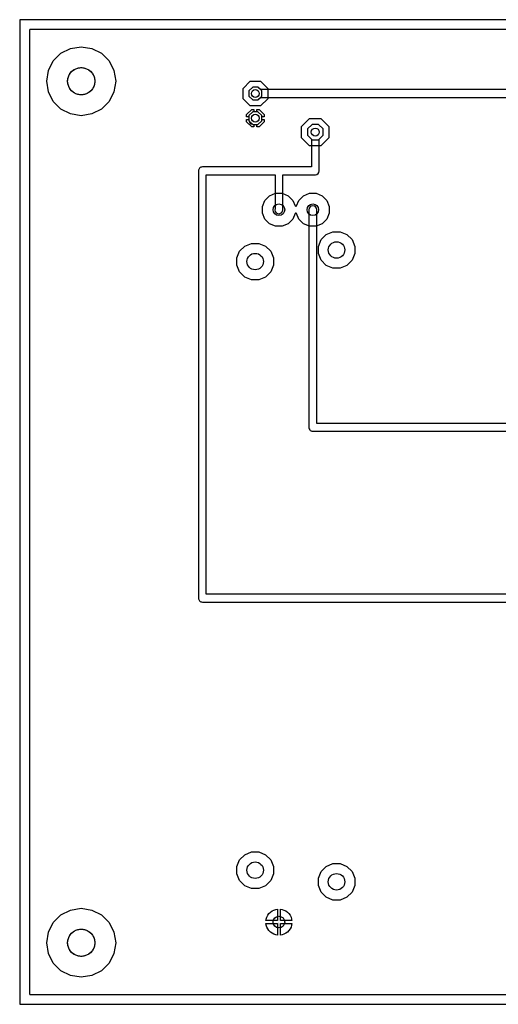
# Model space of a CAD drawing. Header units: millimetres. Extents: x 0 to 127, y 0 to 102.
# Tile 1 of 4: x 0 to 49, y 0 to 102. Entities that reach past the tile are written whole.
import ezdxf

# ---------------------------------------------------------------- set-up
doc = ezdxf.new("R2010")
doc.units = ezdxf.units.MM

msp = doc.modelspace()

# ---------------------------------------------------------------- linework, layer by layer
at = {"layer": '16_copper'}
for points in [[(125.89, 1.02, 0.392588), (125.96, 1.09), (125.96, 100.51, 0.414214), (125.89, 100.58), (1.09, 100.58, 0.414214), (1.02, 100.51), (1.02, 1.09, 0.414214), (1.09, 1.02), (125.89, 1.02)], [(26.41, 80.29), (25.79, 80.55), (25.31, 81.03), (25.05, 81.65), (25.05, 82.33), (25.31, 82.95), (25.79, 83.43), (26.41, 83.69), (27.09, 83.69), (27.71, 83.43), (28.19, 82.95), (28.43, 82.38, 0.66819), (28.57, 82.38), (28.81, 82.95), (29.29, 83.43), (29.91, 83.69), (30.59, 83.69), (31.21, 83.43), (31.69, 82.95), (31.95, 82.33), (31.95, 81.65), (31.69, 81.03), (31.21, 80.55), (30.59, 80.29), (29.91, 80.29), (29.29, 80.55), (28.81, 81.03), (28.57, 81.6, 0.66819), (28.43, 81.6), (28.19, 81.03), (27.71, 80.55), (27.09, 80.29)]]:
    msp.add_lwpolyline(points, format="xyb", close=True, dxfattribs=at)
for points in [[(5.25, 91.87), (4.26, 92.37), (3.47, 93.16), (2.97, 94.15), (2.79, 95.25), (2.97, 96.35), (3.47, 97.34), (4.26, 98.13), (5.25, 98.63), (6.35, 98.81), (7.45, 98.63), (8.44, 98.13), (9.23, 97.34), (9.73, 96.35), (9.91, 95.25), (9.73, 94.15), (9.23, 93.16), (8.44, 92.37), (7.45, 91.87), (6.35, 91.69)], [(23.79, 92.71), (23.05, 93.45), (23.05, 94.51), (23.79, 95.25), (24.85, 95.25), (25.59, 94.51), (25.59, 93.45), (24.85, 92.71)], [(24.98, 93.71), (24.98, 94.25), (24.59, 94.64), (24.05, 94.64), (23.66, 94.25), (23.66, 93.71), (24.05, 93.32), (24.59, 93.32)], [(23.41, 91.59), (23.41, 91.82), (23.94, 92.35), (24.17, 92.35), (24.17, 92.1), (24.05, 92.1), (23.66, 91.71), (23.66, 91.59)], [(24.98, 91.59), (24.98, 91.71), (24.59, 92.1), (24.47, 92.1), (24.47, 92.35), (24.7, 92.35), (25.23, 91.82), (25.23, 91.59)], [(23.94, 90.53), (23.41, 91.06), (23.41, 91.29), (23.66, 91.29), (23.66, 91.17), (24.05, 90.78), (24.17, 90.78), (24.17, 90.53)], [(24.47, 90.53), (24.47, 90.78), (24.59, 90.78), (24.98, 91.17), (24.98, 91.29), (25.23, 91.29), (25.23, 91.06), (24.7, 90.53)], [(29.92, 88.59), (29.09, 89.42), (29.09, 90.58), (29.92, 91.41), (31.08, 91.41), (31.91, 90.58), (31.91, 89.42), (31.08, 88.59)], [(31.3, 89.67), (31.3, 90.33), (30.83, 90.8), (30.17, 90.8), (29.7, 90.33), (29.7, 89.67), (30.17, 89.2), (30.83, 89.2)], [(32.33, 75.96), (31.63, 76.24), (31.1, 76.77), (30.82, 77.47), (30.82, 78.21), (31.1, 78.91), (31.63, 79.44), (32.33, 79.72), (33.07, 79.72), (33.77, 79.44), (34.3, 78.91), (34.58, 78.21), (34.58, 77.47), (34.3, 76.77), (33.77, 76.24), (33.07, 75.96)], [(23.93, 74.76), (23.23, 75.04), (22.7, 75.57), (22.42, 76.27), (22.42, 77.01), (22.7, 77.71), (23.23, 78.24), (23.93, 78.52), (24.67, 78.52), (25.37, 78.24), (25.9, 77.71), (26.18, 77.01), (26.18, 76.27), (25.9, 75.57), (25.37, 75.04), (24.67, 74.76)], [(23.93, 11.95), (23.23, 12.24), (22.7, 12.77), (22.42, 13.46), (22.42, 14.21), (22.7, 14.9), (23.23, 15.43), (23.93, 15.72), (24.67, 15.72), (25.37, 15.43), (25.9, 14.9), (26.18, 14.21), (26.18, 13.46), (25.9, 12.77), (25.37, 12.24), (24.67, 11.95)], [(32.33, 10.75), (31.63, 11.04), (31.1, 11.57), (30.82, 12.26), (30.82, 13.01), (31.1, 13.7), (31.63, 14.23), (32.33, 14.52), (33.07, 14.52), (33.77, 14.23), (34.3, 13.7), (34.58, 13.01), (34.58, 12.26), (34.3, 11.57), (33.77, 11.04), (33.07, 10.75)], [(5.25, 2.97), (4.26, 3.47), (3.47, 4.26), (2.97, 5.25), (2.79, 6.35), (2.97, 7.45), (3.47, 8.44), (4.26, 9.23), (5.25, 9.73), (6.35, 9.91), (7.45, 9.73), (8.44, 9.23), (9.23, 8.44), (9.73, 7.45), (9.91, 6.35), (9.73, 5.25), (9.23, 4.26), (8.44, 3.47), (7.45, 2.97), (6.35, 2.79)], [(25.41, 8.64), (25.44, 8.8), (25.5, 9), (25.6, 9.19), (25.72, 9.36), (25.87, 9.51), (26.04, 9.64), (26.23, 9.73), (26.43, 9.8), (26.6, 9.83), (26.6, 8.64)], [(26.9, 8.64), (26.9, 9.83), (27.07, 9.8), (27.27, 9.73), (27.46, 9.64), (27.63, 9.51), (27.78, 9.36), (27.9, 9.19), (28, 9), (28.06, 8.8), (28.09, 8.64)], [(26.43, 7.17), (26.23, 7.24), (26.04, 7.33), (25.87, 7.46), (25.72, 7.61), (25.6, 7.78), (25.5, 7.97), (25.44, 8.17), (25.41, 8.33), (26.6, 8.33), (26.6, 7.15)], [(26.75, 8.49), (26.75, 8.49), (26.75, 8.49), (26.75, 8.49)], [(26.9, 8.33), (28.09, 8.33), (28.06, 8.17), (28, 7.97), (27.9, 7.78), (27.78, 7.61), (27.63, 7.46), (27.46, 7.33), (27.27, 7.24), (27.07, 7.17), (26.9, 7.15)]]:
    msp.add_lwpolyline(points, close=True, dxfattribs=at)
at = {"layer": '1_copper'}
for points in [[(59.07, 70.5), (57.77, 70.5), (57.77, 70.25), (54.03, 70.25), (54.03, 93.98, 0.414214), (53.63, 94.38), (24.85, 94.38), (24.59, 94.64), (24.05, 94.64), (23.66, 94.25), (23.66, 93.71), (24.05, 93.32), (24.59, 93.32), (24.85, 93.58), (53.23, 93.58), (53.23, 69.75, 0.642142), (53.89, 69.45), (57.77, 69.45), (57.77, 69.2), (59.07, 69.2)], [(24.98, 91.17), (24.98, 91.71), (24.59, 92.1), (24.05, 92.1), (23.66, 91.71), (23.66, 91.17), (23.7, 91.13, 0.42401), (24.01, 90.82), (24.05, 90.78), (24.59, 90.78)], [(58.37, 59.14, 0.939365), (58.32, 59.94), (30.65, 59.94), (30.65, 81.99, 1), (29.85, 81.99), (29.85, 59.63, 0.485297), (30.24, 59.14), (58.32, 59.14)]]:
    msp.add_lwpolyline(points, format="xyb", close=True, dxfattribs=at)
msp.add_lwpolyline([(58.42, 42.31), (19.25, 42.31), (19.25, 85.6), (26.35, 85.6), (26.35, 82.12, 0.999695), (27.13, 81.86), (27.13, 81.87, 0.073473), (27.15, 81.99), (27.15, 85.6), (30.5, 85.6), (30.51, 85.6, 0.406257), (30.9, 86), (30.9, 89.27), (31.3, 89.67), (31.3, 90.33), (30.83, 90.8), (30.17, 90.8), (29.7, 90.33), (29.7, 89.67), (30.1, 89.27), (30.1, 86.4), (18.85, 86.4, 0.414214), (18.45, 86), (18.45, 41.91, 0.414214), (18.85, 41.51), (58.33, 41.51)], format="xyb", dxfattribs=at)
at = {"layer": 'drills_NPTH'}
for centre in [(6.35, 95.25), (6.35, 6.35)]:
    msp.add_circle(centre, 1.4, dxfattribs=at)
at = {"layer": 'drills_PTH'}
for centre, radius in [((24.32, 93.98), 0.406), ((24.32, 91.44), 0.406), ((30.5, 90), 0.406), ((26.75, 81.99), 0.6), ((30.25, 81.99), 0.6), ((32.7, 77.84), 0.85), ((24.3, 76.64), 0.85), ((24.3, 13.84), 0.85), ((32.7, 12.64), 0.85), ((26.75, 8.49), 0.6)]:
    msp.add_circle(centre, radius, dxfattribs=at)
at = {"layer": 'holes'}
for points in [[(7.75, 95.2), (7.74, 95.1), (7.73, 95), (7.71, 94.9), (7.68, 94.81), (7.64, 94.71), (7.6, 94.62), (7.55, 94.54), (7.5, 94.45), (7.44, 94.37), (7.38, 94.3), (7.3, 94.22), (7.23, 94.16), (7.15, 94.1), (7.06, 94.05), (6.98, 94), (6.89, 93.96), (6.79, 93.92), (6.7, 93.89), (6.6, 93.87), (6.5, 93.86), (6.4, 93.85), (6.3, 93.85), (6.2, 93.86), (6.1, 93.87), (6, 93.89), (5.91, 93.92), (5.81, 93.96), (5.72, 94), (5.64, 94.05), (5.55, 94.1), (5.47, 94.16), (5.4, 94.22), (5.32, 94.3), (5.26, 94.37), (5.2, 94.45), (5.15, 94.54), (5.1, 94.62), (5.06, 94.71), (5.02, 94.81), (4.99, 94.9), (4.97, 95), (4.96, 95.1), (4.95, 95.2), (4.95, 95.3), (4.96, 95.4), (4.97, 95.5), (4.99, 95.6), (5.02, 95.69), (5.06, 95.79), (5.1, 95.88), (5.15, 95.96), (5.2, 96.05), (5.26, 96.13), (5.32, 96.2), (5.4, 96.28), (5.47, 96.34), (5.55, 96.4), (5.64, 96.45), (5.72, 96.5), (5.81, 96.54), (5.91, 96.58), (6, 96.61), (6.1, 96.63), (6.2, 96.64), (6.3, 96.65), (6.4, 96.65), (6.5, 96.64), (6.6, 96.63), (6.7, 96.61), (6.79, 96.58), (6.89, 96.54), (6.98, 96.5), (7.06, 96.45), (7.15, 96.4), (7.23, 96.34), (7.3, 96.28), (7.38, 96.2), (7.44, 96.13), (7.5, 96.05), (7.55, 95.96), (7.6, 95.88), (7.64, 95.79), (7.68, 95.69), (7.71, 95.6), (7.73, 95.5), (7.74, 95.4), (7.75, 95.3), (7.75, 95.2)], [(7.75, 6.3), (7.74, 6.2), (7.73, 6.1), (7.71, 6), (7.68, 5.91), (7.64, 5.81), (7.6, 5.72), (7.55, 5.64), (7.5, 5.55), (7.44, 5.47), (7.38, 5.4), (7.3, 5.32), (7.23, 5.26), (7.15, 5.2), (7.06, 5.15), (6.98, 5.1), (6.89, 5.06), (6.79, 5.02), (6.7, 4.99), (6.6, 4.97), (6.5, 4.96), (6.4, 4.95), (6.3, 4.95), (6.2, 4.96), (6.1, 4.97), (6, 4.99), (5.91, 5.02), (5.81, 5.06), (5.72, 5.1), (5.64, 5.15), (5.55, 5.2), (5.47, 5.26), (5.4, 5.32), (5.32, 5.4), (5.26, 5.47), (5.2, 5.55), (5.15, 5.64), (5.1, 5.72), (5.06, 5.81), (5.02, 5.91), (4.99, 6), (4.97, 6.1), (4.96, 6.2), (4.95, 6.3), (4.95, 6.4), (4.96, 6.5), (4.97, 6.6), (4.99, 6.7), (5.02, 6.79), (5.06, 6.89), (5.1, 6.98), (5.15, 7.06), (5.2, 7.15), (5.26, 7.23), (5.32, 7.3), (5.4, 7.38), (5.47, 7.44), (5.55, 7.5), (5.64, 7.55), (5.72, 7.6), (5.81, 7.64), (5.91, 7.68), (6, 7.71), (6.1, 7.73), (6.2, 7.74), (6.3, 7.75), (6.4, 7.75), (6.5, 7.74), (6.6, 7.73), (6.7, 7.71), (6.79, 7.68), (6.89, 7.64), (6.98, 7.6), (7.06, 7.55), (7.15, 7.5), (7.23, 7.44), (7.3, 7.38), (7.38, 7.3), (7.44, 7.23), (7.5, 7.15), (7.55, 7.06), (7.6, 6.98), (7.64, 6.89), (7.68, 6.79), (7.71, 6.7), (7.73, 6.6), (7.74, 6.5), (7.75, 6.4), (7.75, 6.3)]]:
    msp.add_lwpolyline(points, close=True, dxfattribs=at)
at = {"layer": 'outline'}
msp.add_lwpolyline([(0, 0), (126.98, 0), (126.98, 101.6), (0, 101.6), (0, 0)], close=True, dxfattribs=at)

doc.saveas('drawing.dxf')
